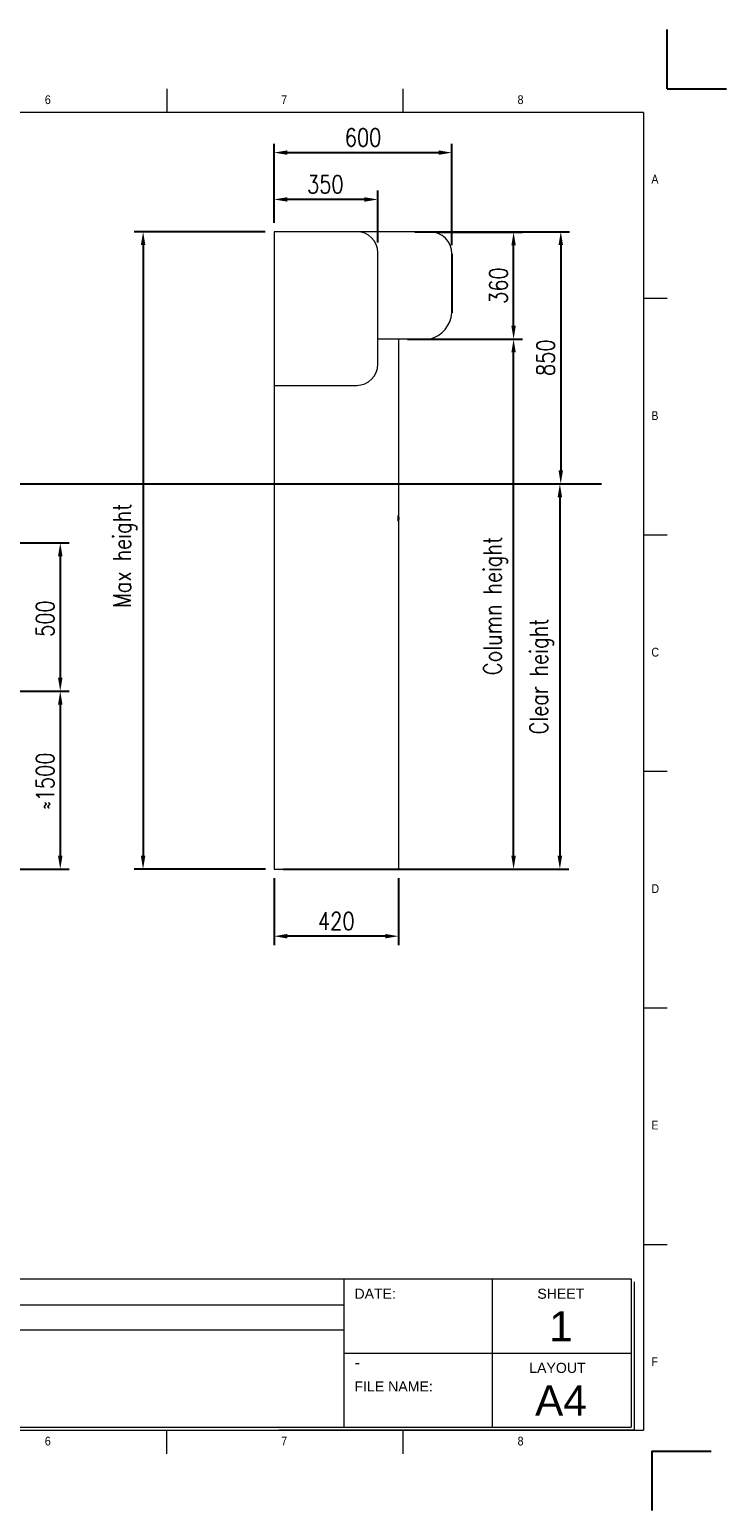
# Model space of a CAD drawing. Header units: millimetres. Extents: x 1545 to 15470, y 764 to 5767.
# Tile 8 of 8: x 13120 to 15470, y 775 to 5767. Entities that reach past the tile are written whole.
import ezdxf

# ---------------------------------------------------------------- set-up
doc = ezdxf.new("R2010")
doc.units = ezdxf.units.MM
doc.header["$LTSCALE"] = 50
doc.header["$PDSIZE"] = -1
doc.layers.add('FORMAT', color=7, linetype='Continuous')
doc.styles.add('NYIP', font='romans.shx', dxfattribs={"width": 0.8})
doc.styles.add('SLDTEXTSTYLE0', font='Gothic.ttf', dxfattribs={"width": 0.913})
doc.styles.get("Standard").update_dxf_attribs({"font": 'Gothic.ttf'})
doc.dimstyles.new('STANDARD35', dxfattribs={"dimscale": 35, "dimtxt": 2, "dimasz": 1.5, "dimexe": 1, "dimexo": 1, "dimgap": 0.7, "dimtad": 1, "dimdec": 0, "dimdsep": 46, "dimtxsty": 'NYIP', "dimcen": 0, "dimclrd": 1, "dimclre": 1, "dimclrt": 2, "dimadec": 0, "dimazin": 0, "dimtfac": 1, "dimtdec": 0, "dimtix": 1, "dimtmove": 0, "dimatfit": 3, "dimfxl": 0, "dimtvp": 1, "dimtolj": 1, "dimtzin": 0, "dimarcsym": 0})

# ---------------------------------------------------------------- blocks, each defined once
blk = doc.blocks.new('A$C7C9C4F3F')
at = {"color": 7, "lineweight": 5}
for p, q in [((8295, 11245), (8295, 11504)), ((0, 1766), (199, 1766))]:
    blk.add_line(p, q, dxfattribs=at)
at = {"layer": 'FORMAT', "color": 7, "lineweight": 5}
for p, q in [((2216, 11304), (2216, 11504)), ((4209, 11504), (4209, 11304)), ((6202, 11304), (6202, 11504)), ((10188, 11304), (10188, 11504)), ((12181, 11504), (12181, 11304)), ((14174, 11304), (14174, 11504)), ((16199, 11304), (199, 11304)), ((199, 11304), (199, 199)), ((16199, 11304), (16199, 199)), ((199, 9738), (0, 9738)), ((16399, 9738), (16199, 9738)), ((0, 7745), (199, 7745)), ((16199, 7745), (16399, 7745)), ((0, 5752), (199, 5752)), ((16399, 5752), (16199, 5752)), ((0, 3759), (199, 3759)), ((16199, 3759), (16399, 3759)), ((16199, 1766), (16399, 1766)), ((8295, 0), (8295, 258)), ((199, 199), (16199, 199)), ((2224, 0), (2224, 199)), ((4018, 199), (4018, 0)), ((6210, 0), (6210, 199)), ((10188, 0), (10188, 199)), ((12181, 0), (12181, 199)), ((14174, 0), (14174, 199))]:
    blk.add_line(p, q, dxfattribs=at)
at = {"color": 7, "lineweight": 5, "char_height": 73.8, "attachment_point": 1, "style": 'SLDTEXTSTYLE0'}
for s, insert in [('1', (1203, 11450)), ('2', (3180, 11450)), ('3', (5173, 11450)), ('4', (7166, 11450)), ('5', (9159, 11450)), ('6', (11152, 11450)), ('7', (13145, 11450)), ('8', (15138, 11450)), ('A', (66, 10780)), ('A', (16266, 10780)), ('B', (66, 8787)), ('B', (16266, 8787)), ('C', (66, 6794)), ('C', (16266, 6794)), ('D', (66, 4801)), ('D', (16266, 4801)), ('E', (66, 2808)), ('1', (1012, 145)), ('2', (2988, 145)), ('3', (4981, 145)), ('4', (6974, 145))]:
    blk.add_mtext(s, dxfattribs=dict(at, insert=insert))
at = {"layer": 'FORMAT', "color": 7, "lineweight": 5, "char_height": 73.8, "attachment_point": 1, "style": 'SLDTEXTSTYLE0'}
for s, insert in [('E', (16266, 2808)), ('F', (66, 815)), ('F', (16266, 815)), ('5', (9159, 145)), ('6', (11152, 145)), ('7', (13145, 145)), ('8', (15138, 145))]:
    blk.add_mtext(s, dxfattribs=dict(at, insert=insert))
blk = doc.blocks.new('*D228')
at = {"color": 7, "lineweight": -2}
for p, q in [((13943.9, 2906.5), (13943.9, 2680.5)), ((14363.9, 2906.5), (14363.9, 2680.5)), ((14318.9, 2710.5), (13988.9, 2710.5))]:
    blk.add_line(p, q, dxfattribs=at)
at = {"color": 7}
for points in [[(13988.9, 2718), (13988.9, 2703), (13943.9, 2710.5)], [(14318.9, 2703), (14318.9, 2718), (14363.9, 2710.5)]]:
    blk.add_solid(points, dxfattribs=at)
at = {"layer": 'Defpoints', "color": 0}
for p in [(13943.9, 2936.5), (14363.9, 2936.5), (13943.9, 2710.5)]:
    blk.add_point(p, dxfattribs=at)
at = {"color": 7, "lineweight": 0, "insert": (14153.9, 2761.5), "char_height": 60, "attachment_point": 5, "style": 'NYIP'}
blk.add_mtext('\\A1;420', dxfattribs=at)
blk = doc.blocks.new('*D229')
at = {"color": 7, "lineweight": -2}
for p, q in [((13943.9, 5115.5), (13943.9, 5382)), ((13988.9, 5352), (14498.9, 5352)), ((14543.9, 5040.5), (14543.9, 5382))]:
    blk.add_line(p, q, dxfattribs=at)
at = {"color": 7}
for points in [[(13988.9, 5359.5), (13988.9, 5344.5), (13943.9, 5352)], [(14498.9, 5344.5), (14498.9, 5359.5), (14543.9, 5352)]]:
    blk.add_solid(points, dxfattribs=at)
at = {"layer": 'Defpoints', "color": 0}
for p in [(14543.9, 5352), (13943.9, 5085.5), (14543.9, 5010.5)]:
    blk.add_point(p, dxfattribs=at)
at = {"color": 7, "lineweight": 0, "insert": (14244.2, 5403), "char_height": 60, "attachment_point": 5, "style": 'NYIP'}
blk.add_mtext('\\A1;600', dxfattribs=at)
blk = doc.blocks.new('*D230')
at = {"color": 7, "lineweight": -2}
for p, q in [((13943.9, 5115.5), (13943.9, 5224.1)), ((14248.8, 5194.1), (13988.9, 5194.1)), ((14293.8, 5048.7), (14293.8, 5224.1))]:
    blk.add_line(p, q, dxfattribs=at)
at = {"color": 7}
for points in [[(13988.9, 5201.6), (13988.9, 5186.6), (13943.9, 5194.1)], [(14248.8, 5186.6), (14248.8, 5201.6), (14293.8, 5194.1)]]:
    blk.add_solid(points, dxfattribs=at)
at = {"layer": 'Defpoints', "color": 0}
for p in [(13943.9, 5194.1), (13943.9, 5085.5), (14293.8, 5018.7)]:
    blk.add_point(p, dxfattribs=at)
at = {"color": 7, "lineweight": 0, "insert": (14117, 5245.1), "char_height": 60, "attachment_point": 5, "style": 'NYIP'}
blk.add_mtext('\\A1;350', dxfattribs=at)
blk = doc.blocks.new('*D256')
at = {"color": 7, "lineweight": -2}
for p, q in [((14419.1, 5085.5), (14941, 5085.5)), ((14911, 5040.5), (14911, 4280.5)), ((14419.1, 4235.5), (14941, 4235.5))]:
    blk.add_line(p, q, dxfattribs=at)
at = {"color": 7}
for points in [[(14918.5, 5040.5), (14903.5, 5040.5), (14911, 5085.5)], [(14903.5, 4280.5), (14918.5, 4280.5), (14911, 4235.5)]]:
    blk.add_solid(points, dxfattribs=at)
at = {"layer": 'Defpoints', "color": 0}
for p in [(14389.1, 5085.5), (14389.1, 4235.5), (14911, 4235.5)]:
    blk.add_point(p, dxfattribs=at)
at = {"color": 7, "lineweight": 0, "insert": (14860, 4660.5), "char_height": 60, "attachment_point": 5, "rotation": 90, "style": 'NYIP'}
blk.add_mtext('\\A1;850', dxfattribs=at)
blk = doc.blocks.new('*D257')
at = {"color": 7, "lineweight": -2}
for p, q in [((14394, 4235.5), (14938, 4235.5)), ((14908, 4190.5), (14908, 2981.5)), ((14393.9, 2936.5), (14938, 2936.5))]:
    blk.add_line(p, q, dxfattribs=at)
at = {"color": 7}
for points in [[(14915.5, 4190.5), (14900.5, 4190.5), (14908, 4235.5)], [(14900.5, 2981.5), (14915.5, 2981.5), (14908, 2936.5)]]:
    blk.add_solid(points, dxfattribs=at)
at = {"layer": 'Defpoints', "color": 0}
for p in [(14364, 4235.5), (14363.9, 2936.5), (14908, 2936.5)]:
    blk.add_point(p, dxfattribs=at)
at = {"color": 7, "lineweight": 0, "insert": (14847, 3586), "char_height": 60, "attachment_point": 5, "rotation": 90, "style": 'NYIP'}
blk.add_mtext('\\A1;Clear height', dxfattribs=at)
blk = doc.blocks.new('*D258')
at = {"color": 7, "lineweight": -2}
for p, q in [((14394, 4723.5), (14781.9, 4723.5)), ((14751.9, 2981.5), (14751.9, 4678.5)), ((13974.9, 2936.5), (14781.9, 2936.5))]:
    blk.add_line(p, q, dxfattribs=at)
at = {"color": 7}
for points in [[(14759.4, 4678.5), (14744.4, 4678.5), (14751.9, 4723.5)], [(14744.4, 2981.5), (14759.4, 2981.5), (14751.9, 2936.5)]]:
    blk.add_solid(points, dxfattribs=at)
at = {"layer": 'Defpoints', "color": 0}
for p in [(14364, 4723.5), (14751.9, 4723.5), (13944.9, 2936.5)]:
    blk.add_point(p, dxfattribs=at)
at = {"color": 7, "lineweight": 0, "insert": (14690.9, 3823.9), "char_height": 60, "attachment_point": 5, "rotation": 90, "style": 'NYIP'}
blk.add_mtext('\\A1;Column height', dxfattribs=at)
blk = doc.blocks.new('*D259')
at = {"color": 7, "lineweight": -2}
for p, q in [((13913.9, 5085.5), (13472.4, 5085.5)), ((13502.4, 5040.5), (13502.4, 2981.5)), ((13914.9, 2936.5), (13472.4, 2936.5))]:
    blk.add_line(p, q, dxfattribs=at)
at = {"color": 7}
for points in [[(13509.9, 5040.5), (13494.9, 5040.5), (13502.4, 5085.5)], [(13494.9, 2981.5), (13509.9, 2981.5), (13502.4, 2936.5)]]:
    blk.add_solid(points, dxfattribs=at)
at = {"layer": 'Defpoints', "color": 0}
for p in [(13943.9, 5085.5), (13502.4, 2936.5), (13944.9, 2936.5)]:
    blk.add_point(p, dxfattribs=at)
at = {"color": 7, "lineweight": 0, "insert": (13441.4, 3993.4), "char_height": 60, "attachment_point": 5, "rotation": 90, "style": 'NYIP'}
blk.add_mtext('\\A1;Max height', dxfattribs=at)
blk = doc.blocks.new('*D277')
at = {"color": 7, "lineweight": -2}
for p, q in [((13063, 4036.5), (13253, 4036.5)), ((13223, 3991.5), (13223, 3581.5)), ((13063, 3536.5), (13253, 3536.5))]:
    blk.add_line(p, q, dxfattribs=at)
at = {"color": 7}
for points in [[(13230.5, 3991.5), (13215.5, 3991.5), (13223, 4036.5)], [(13215.5, 3581.5), (13230.5, 3581.5), (13223, 3536.5)]]:
    blk.add_solid(points, dxfattribs=at)
at = {"layer": 'Defpoints', "color": 0}
for p in [(13033, 4036.5), (13033, 3536.5), (13223, 3536.5)]:
    blk.add_point(p, dxfattribs=at)
at = {"color": 7, "lineweight": 0, "insert": (13172, 3781), "char_height": 60, "attachment_point": 5, "rotation": 90, "style": 'NYIP'}
blk.add_mtext('\\A1;500', dxfattribs=at)
blk = doc.blocks.new('*D278')
at = {"color": 7, "lineweight": -2}
for p, q in [((13063, 3536.5), (13253, 3536.5)), ((13223, 3491.5), (13223, 2981.5)), ((12231.9, 2936.5), (13253, 2936.5))]:
    blk.add_line(p, q, dxfattribs=at)
at = {"color": 7}
for points in [[(13230.5, 3491.5), (13215.5, 3491.5), (13223, 3536.5)], [(13215.5, 2981.5), (13230.5, 2981.5), (13223, 2936.5)]]:
    blk.add_solid(points, dxfattribs=at)
at = {"layer": 'Defpoints', "color": 0}
for p in [(13033, 3536.5), (12201.9, 2936.5), (13223, 2936.5)]:
    blk.add_point(p, dxfattribs=at)
at = {"color": 7, "lineweight": 0, "insert": (13172, 3233.7), "char_height": 60, "attachment_point": 5, "rotation": 90, "style": 'NYIP'}
blk.add_mtext('\\A1;≈1500', dxfattribs=at)
blk = doc.blocks.new('*D303')
at = {"color": 7, "lineweight": -2}
for p, q in [((14498.4, 5084), (14781.9, 5084)), ((14751.9, 4768.5), (14751.9, 5039)), ((14498.9, 4723.5), (14781.9, 4723.5))]:
    blk.add_line(p, q, dxfattribs=at)
at = {"color": 7}
for points in [[(14759.4, 5039), (14744.4, 5039), (14751.9, 5084)], [(14744.4, 4768.5), (14759.4, 4768.5), (14751.9, 4723.5)]]:
    blk.add_solid(points, dxfattribs=at)
at = {"layer": 'Defpoints', "color": 0}
for p in [(14468.4, 5084), (14751.9, 5084), (14468.9, 4723.5)]:
    blk.add_point(p, dxfattribs=at)
at = {"color": 7, "lineweight": 0, "insert": (14700.9, 4903.7), "char_height": 60, "attachment_point": 5, "rotation": 90, "style": 'NYIP'}
blk.add_mtext('\\A1;360', dxfattribs=at)

msp = doc.modelspace()

# ---------------------------------------------------------------- linework, layer by layer
at = {"color": 2}
for p, q in [((15269.6, 5566.7), (15269.6, 5766.7)), ((15269.6, 5566.7), (15469.6, 5566.7)), ((15218.7, 974.8), (15418.7, 974.8))]:
    msp.add_line(p, q, dxfattribs=at)
at = {"color": 7, "linetype": 'Continuous', "lineweight": 5}
for p, q in [((14222.9, 5085.5), (13943.9, 5085.5)), ((13943.9, 5085.5), (13943.9, 4569.5)), ((14468.9, 5085.5), (14222.9, 5085.5)), ((14468.4, 5084), (14468.4, 5084)), ((14293.9, 4638.5), (14293.9, 5014.5)), ((14468.9, 4723.5), (14293.9, 4723.5)), ((14468.9, 4723.5), (14293.9, 4723.5)), ((14364, 4723.5), (14363.9, 2936.5)), ((13943.9, 4568.5), (13943.9, 4036.5)), ((13943.9, 4567.5), (14222.9, 4567.5)), ((14361.3, 4126), (14360.9, 4126)), ((14360.9, 4112), (14361.3, 4112)), ((14361.3, 4126), (14361.3, 4125.5)), ((14361.3, 4125.5), (14361.3, 4112)), ((14365.3, 4122.5), (14365.3, 4122.2)), ((14365.3, 4122.2), (14365.3, 4115.5)), ((13943.9, 4036.5), (13943.9, 3636.5)), ((13943.9, 3636.5), (13943.9, 2936.5)), ((13943.9, 2936.5), (13944.9, 2936.5)), ((13944.9, 2936.5), (14363.9, 2936.5))]:
    msp.add_line(p, q, dxfattribs=at)
for p, q in [((14543.9, 5010.5), (14543.9, 4812)), ((12340.2, 4235.5), (15048.3, 4235.5)), ((15218.7, 974.8), (15218.7, 774.8))]:
    msp.add_line(p, q)
at = {"lineweight": 5}
for p, q in [((12589.4, 1555.2), (15148.7, 1555.2)), ((14179.6, 1555.2), (14179.6, 1055.2)), ((14679.6, 1555.2), (14679.6, 1055.2)), ((15148.7, 1555.2), (15148.7, 1055.2)), ((15159, 1544.9), (15159, 1044.9)), ((12591.4, 1467.7), (14179.6, 1467.7)), ((12591.4, 1383.8), (14179.6, 1383.8)), ((14179.6, 1305.2), (15148.7, 1305.2)), ((12589.4, 1055.2), (15148.7, 1055.2)), ((12599.7, 1044.9), (15159, 1044.9)), ((15159, 1044.9), (13960, 1044.9)), ((13970.3, 1044.9), (15159, 1044.9))]:
    msp.add_line(p, q, dxfattribs=at)
at = {"color": 7, "linetype": 'Continuous', "lineweight": 15}
for centre, radius, start, end in [((14222.9, 5014.5), 71, 0, 90), ((14468.9, 5010.5), 75, 0, 90), ((14444.4, 4820.3), 99.9, 284.2226, 355.229), ((14222.9, 4638.5), 71, 270, 0), ((14358.7, 4119), 7.45, 28.0059, 69.9053), ((14358.7, 4119), 7.45, 290.0947, 331.9941)]:
    msp.add_arc(centre, radius, start, end, dxfattribs=at)

# ---------------------------------------------------------------- block references
at = {"xscale": 0.4, "yscale": 0.4, "zscale": 0.4}
msp.add_blockref('A$C7C9C4F3F', (8710.2, 965.2), dxfattribs=at)

# ---------------------------------------------------------------- texts
at = {"lineweight": 5}
for s, insert, char_height, width, attachment_point in [('{\\fArial|b0|i0|c0|p34;DATE:}', (14215.2, 1522.3), 34.043, 578.728, 1), ('{\\fArial|b0|i0|c0|p34;SHEET}', (14832, 1522.3), 34.043, 578.728, 1), ('{\\fArial|b0|i0|c0|p34;1}', (14911.6, 1446.4), 102, 223.943, 2), ('{\\fArial|b0|i0|c0|p34;\\H0.752x;-}', (14216.2, 1292.7), 50, 1044.717, 1), ('{\\fArial|b0|i0|c0|p34;LAYOUT}', (14804.7, 1272.3), 34.043, 578.728, 1), ('{\\fArial|b0|i0|c0|p34;FILE NAME:}', (14215.2, 1209.7), 34.043, 578.728, 1), ('{\\fArial|b0|i0|c0|p34;A4}', (14911.6, 1196.4), 102, 223.943, 2)]:
    msp.add_mtext(s, dxfattribs=dict(at, insert=insert, char_height=char_height, width=width, attachment_point=attachment_point))

# ---------------------------------------------------------------- dimensions: what is measured, and where the dimension line sits
at = {"color": 7, "lineweight": 0}
for base, p1, p2, angle, picture, middle in [((14543.9, 5352), (13943.9, 5085.5), (14543.9, 5010.5), 180, '*D229', (14244.2, 5352)), ((13223, 3536.5), (13033, 4036.5), (13033, 3536.5), 90, '*D277', (13223, 3781))]:
    dim = msp.add_linear_dim(base=base, p1=p1, p2=p2, angle=angle, dimstyle='STANDARD35', override={"dimscale": 30, "dimclrd": 7, "dimclre": 7, "dimclrt": 7}, dxfattribs=at)
    dim.commit()
    dim.dimension.update_dxf_attribs({"geometry": picture, "text_midpoint": middle, "dimtype": 160})
dim = msp.add_linear_dim(base=(13943.9, 5194.1), p1=(14293.8, 5018.7), p2=(13943.9, 5085.5), dimstyle='STANDARD35', override={"dimscale": 30, "dimclrd": 7, "dimclre": 7, "dimclrt": 7}, dxfattribs=at)
dim.commit()
dim.dimension.update_dxf_attribs({"geometry": '*D230', "text_midpoint": (14117, 5194.1), "dimtype": 160})
for base, p1, p2, text, picture, middle in [((13502.4, 2936.5), (13943.9, 5085.5), (13944.9, 2936.5), 'Max height', '*D259', (13502.4, 3993.4)), ((14751.9, 4723.5), (13944.9, 2936.5), (14364, 4723.5), 'Column height', '*D258', (14751.9, 3823.9)), ((13223, 2936.5), (13033, 3536.5), (12201.9, 2936.5), '≈1500', '*D278', (13223, 3233.7))]:
    dim = msp.add_linear_dim(base=base, p1=p1, p2=p2, angle=90, text=text, dimstyle='STANDARD35', override={"dimscale": 30, "dimclrd": 7, "dimclre": 7, "dimclrt": 7}, dxfattribs=at)
    dim.commit()
    dim.dimension.update_dxf_attribs({"geometry": picture, "text_midpoint": middle, "dimtype": 160})
for base, p1, p2, angle, picture, middle in [((14911, 4235.5), (14389.1, 5085.5), (14389.1, 4235.5), 90, '*D256', (14860, 4660.5)), ((14751.91, 5083.9932), (14468.925, 4723.4999), (14468.425, 5083.9932), 90, '*D303', (14700.91, 4903.7466)), ((13943.9, 2710.5), (14363.9, 2936.5), (13943.9, 2936.5), 180, '*D228', (14153.9, 2761.5))]:
    dim = msp.add_linear_dim(base=base, p1=p1, p2=p2, angle=angle, dimstyle='STANDARD35', override={"dimscale": 30, "dimclrd": 7, "dimclre": 7, "dimclrt": 7}, dxfattribs=at)
    dim.commit()
    dim.dimension.update_dxf_attribs({"geometry": picture, "text_midpoint": middle})
dim = msp.add_linear_dim(base=(14908, 2936.5), p1=(14364, 4235.5), p2=(14363.9, 2936.5), angle=90, text='Clear height', dimstyle='STANDARD35', override={"dimscale": 30, "dimclrd": 7, "dimclre": 7, "dimclrt": 7}, dxfattribs=at)
dim.commit()
dim.dimension.update_dxf_attribs({"geometry": '*D257', "text_midpoint": (14847, 3586)})

doc.saveas('drawing.dxf')
